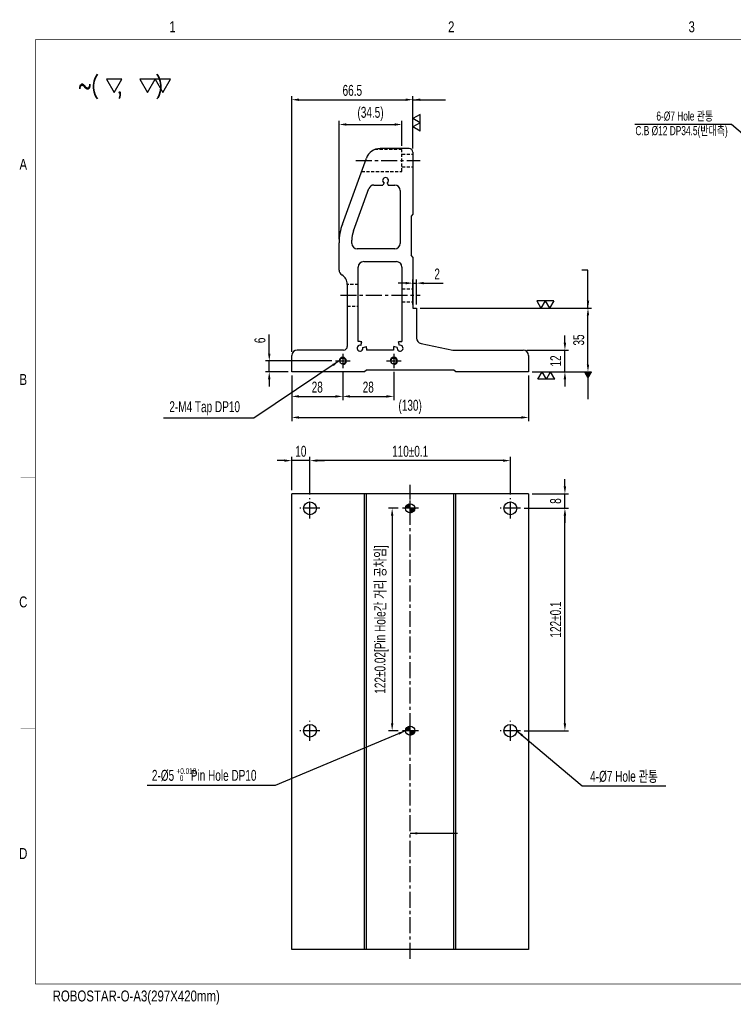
# Model space of a CAD drawing. Extents: x 14373 to 15142, y -9952 to -9412.
# Tile 1 of 2: x 14373 to 14765, y -9952 to -9412. Entities that reach past the tile are written whole.
import ezdxf
from ezdxf.enums import TextEntityAlignment as Align

# ---------------------------------------------------------------- set-up
doc = ezdxf.new("R2010")
doc.units = 0
doc.header["$LTSCALE"] = 7
doc.header["$MEASUREMENT"] = 0
doc.linetypes.add('CENTER', pattern=[2, 1.25, -0.25, 0.25, -0.25])
doc.linetypes.add('HIDDEN', pattern=[0.375, 0.25, -0.125])
doc.layers.get('0').update_dxf_attribs({"linetype": 'CONTINUOUS'})
doc.layers.get('DEFPOINTS').update_dxf_attribs({"linetype": 'CONTINUOUS'})
for name, color, linetype in [('3', 4, 'CONTINUOUS'), ('CENTERLINE', 3, 'CENTER'), ('DIM', 4, 'CONTINUOUS'), ('DIMENSION', 4, 'CONTINUOUS'), ('HATCHLINE', 1, 'CONTINUOUS'), ('HIDDENLINE', 5, 'HIDDEN')]:
    doc.layers.add(name, color=color, linetype=linetype)
doc.styles.add('GHS', font='romans.shx', dxfattribs={"bigfont": 'ghs.shx'})
doc.styles.get("Standard").update_dxf_attribs({"font": 'Gulim.ttf', "width": 0.7})
doc.dimstyles.new('A3', dxfattribs={"dimtxt": 3, "dimasz": 2, "dimexe": 1, "dimexo": 1, "dimgap": 1, "dimtad": 1, "dimdec": 4, "dimdsep": 46, "dimtxsty": 'Standard', "dimcen": 2.5, "dimclrd": 4, "dimclre": 4, "dimclrt": 9, "dimazin": 2, "dimtfac": 1, "dimtdec": 4, "dimtmove": 0, "dimatfit": 3, "dimfxl": 0, "dimtolj": 1, "dimarcsym": 0})

# ---------------------------------------------------------------- blocks, each defined once
blk = doc.blocks.new('*D7')
at = {"layer": 'DEFPOINTS', "color": 0}
for p in [(14582.93, -9679.88), (14577.56, -9801.88), (14582.93, -9801.88)]:
    blk.add_point(p, dxfattribs=at)
at = {"layer": 'DIMENSION', "color": 4, "lineweight": -2}
for p, q in [((14580.93, -9679.88), (14575.56, -9679.88)), ((14577.56, -9683.88), (14577.56, -9797.88)), ((14580.93, -9801.88), (14575.56, -9801.88))]:
    blk.add_line(p, q, dxfattribs=at)
at = {"layer": 'DIMENSION', "color": 4}
for points in [[(14576.89, -9683.88), (14578.23, -9683.88), (14577.56, -9679.88)], [(14576.89, -9797.88), (14578.23, -9797.88), (14577.56, -9801.88)]]:
    blk.add_solid(points, dxfattribs=at)
at = {"layer": 'DIMENSION', "color": 9, "insert": (14571.8, -9740.88), "char_height": 6, "attachment_point": 5, "rotation": 90}
blk.add_mtext('\\A1;122±0.02[Pin Hole간 거리 공차임]', dxfattribs=at)
blk = doc.blocks.new('SF21', base_point=(-8814, -6360.99))
at = {"layer": 'DIMENSION'}
for p, q in [((-8814, -6359.99), (-8813.42, -6360.99)), ((-8814, -6359.99), (-8812.84, -6359.99)), ((-8812.84, -6359.99), (-8813.42, -6360.99)), ((-8812.84, -6359.99), (-8812.26, -6360.99)), ((-8812.84, -6359.99), (-8811.69, -6359.99)), ((-8811.69, -6359.99), (-8812.26, -6360.99))]:
    blk.add_line(p, q, dxfattribs=at)
blk = doc.blocks.new('*D23')
at = {"layer": 'DEFPOINTS', "color": 0}
for p in [(14588.93, -9455.75), (14588.93, -9484.55), (14522.43, -9596.05)]:
    blk.add_point(p, dxfattribs=at)
at = {"layer": 'DIMENSION', "color": 4, "lineweight": -2}
for p, q in [((14522.43, -9594.05), (14522.43, -9453.75)), ((14526.43, -9455.75), (14584.93, -9455.75)), ((14588.93, -9482.55), (14588.93, -9453.75))]:
    blk.add_line(p, q, dxfattribs=at)
at = {"layer": 'DIMENSION', "color": 4}
for points in [[(14526.43, -9455.09), (14526.43, -9456.42), (14522.43, -9455.75)], [(14584.93, -9455.09), (14584.93, -9456.42), (14588.93, -9455.75)]]:
    blk.add_solid(points, dxfattribs=at)
at = {"layer": 'DIMENSION', "color": 9, "insert": (14555.68, -9450.68), "char_height": 6, "attachment_point": 5}
blk.add_mtext('\\A1;66.5', dxfattribs=at)
blk = doc.blocks.new('*D22')
at = {"layer": 'DEFPOINTS', "color": 0}
for p in [(14582.93, -9469.34), (14582.93, -9483.05), (14548.43, -9534.23)]:
    blk.add_point(p, dxfattribs=at)
at = {"layer": 'DIMENSION', "color": 4, "lineweight": -2}
for p, q in [((14548.43, -9532.23), (14548.43, -9467.34)), ((14582.93, -9481.05), (14582.93, -9467.34)), ((14552.43, -9469.34), (14578.93, -9469.34))]:
    blk.add_line(p, q, dxfattribs=at)
at = {"layer": 'DIMENSION', "color": 4}
for points in [[(14552.43, -9468.68), (14552.43, -9470.01), (14548.43, -9469.34)], [(14578.93, -9468.68), (14578.93, -9470.01), (14582.93, -9469.34)]]:
    blk.add_solid(points, dxfattribs=at)
at = {"layer": 'DIMENSION', "color": 9, "insert": (14565.68, -9463.57), "char_height": 6, "attachment_point": 5}
blk.add_mtext('\\A1;(34.5)', dxfattribs=at)
blk = doc.blocks.new('*D21')
at = {"layer": 'DEFPOINTS', "color": 0}
for p in [(14590.93, -9556.36), (14588.93, -9570.05), (14590.93, -9570.05)]:
    blk.add_point(p, dxfattribs=at)
at = {"layer": 'DIMENSION', "color": 4, "lineweight": -2}
for p, q in [((14584.93, -9556.36), (14580.93, -9556.36)), ((14588.93, -9568.05), (14588.93, -9554.36)), ((14588.93, -9556.36), (14590.93, -9556.36)), ((14590.93, -9568.05), (14590.93, -9554.36)), ((14594.93, -9556.36), (14605.54, -9556.36))]:
    blk.add_line(p, q, dxfattribs=at)
at = {"layer": 'DIMENSION', "color": 4}
for points in [[(14584.93, -9555.69), (14584.93, -9557.02), (14588.93, -9556.36)], [(14594.93, -9555.69), (14594.93, -9557.02), (14590.93, -9556.36)]]:
    blk.add_solid(points, dxfattribs=at)
at = {"layer": 'DIMENSION', "color": 9, "insert": (14602.23, -9551.35), "char_height": 6, "attachment_point": 5}
blk.add_mtext('\\A1;2', dxfattribs=at)
blk = doc.blocks.new('*D20')
at = {"layer": 'DEFPOINTS', "color": 0}
for p in [(14590.93, -9570.05), (14685.04, -9570.05), (14652.43, -9605.05)]:
    blk.add_point(p, dxfattribs=at)
at = {"layer": 'DIMENSION', "color": 4, "lineweight": -2}
for p, q in [((14592.93, -9570.05), (14687.04, -9570.05)), ((14685.04, -9601.05), (14685.04, -9574.05)), ((14654.43, -9605.05), (14687.04, -9605.05))]:
    blk.add_line(p, q, dxfattribs=at)
at = {"layer": 'DIMENSION', "color": 4}
for points in [[(14684.37, -9574.05), (14685.71, -9574.05), (14685.04, -9570.05)], [(14684.37, -9601.05), (14685.71, -9601.05), (14685.04, -9605.05)]]:
    blk.add_solid(points, dxfattribs=at)
at = {"layer": 'DIMENSION', "color": 9, "insert": (14679.97, -9587.55), "char_height": 6, "attachment_point": 5, "rotation": 90}
blk.add_mtext('\\A1;35', dxfattribs=at)
blk = doc.blocks.new('*D19')
at = {"layer": 'DEFPOINTS', "color": 0}
for p in [(14649.43, -9593.05), (14672.38, -9593.05), (14652.43, -9605.05)]:
    blk.add_point(p, dxfattribs=at)
at = {"layer": 'DIMENSION', "color": 4, "lineweight": -2}
for p, q in [((14672.38, -9589.05), (14672.38, -9585.05)), ((14651.43, -9593.05), (14674.38, -9593.05)), ((14672.38, -9605.05), (14672.38, -9593.05)), ((14654.43, -9605.05), (14674.38, -9605.05)), ((14672.38, -9609.05), (14672.38, -9613.05))]:
    blk.add_line(p, q, dxfattribs=at)
at = {"layer": 'DIMENSION', "color": 4}
for points in [[(14671.71, -9589.05), (14673.05, -9589.05), (14672.38, -9593.05)], [(14671.71, -9609.05), (14673.05, -9609.05), (14672.38, -9605.05)]]:
    blk.add_solid(points, dxfattribs=at)
at = {"layer": 'DIMENSION', "color": 9, "insert": (14667.3, -9599.05), "char_height": 6, "attachment_point": 5, "rotation": 90}
blk.add_mtext('\\A1;12', dxfattribs=at)
blk = doc.blocks.new('*D18')
at = {"layer": 'DEFPOINTS', "color": 0}
for p in [(14510.09, -9599.05), (14546.43, -9599.05), (14522.43, -9605.05)]:
    blk.add_point(p, dxfattribs=at)
at = {"layer": 'DIMENSION', "color": 4, "lineweight": -2}
for p, q in [((14510.09, -9595.05), (14510.09, -9584.45)), ((14544.43, -9599.05), (14508.09, -9599.05)), ((14510.09, -9605.05), (14510.09, -9599.05)), ((14520.43, -9605.05), (14508.09, -9605.05)), ((14510.09, -9609.05), (14510.09, -9613.05))]:
    blk.add_line(p, q, dxfattribs=at)
at = {"layer": 'DIMENSION', "color": 4}
for points in [[(14509.42, -9595.05), (14510.76, -9595.05), (14510.09, -9599.05)], [(14509.42, -9609.05), (14510.76, -9609.05), (14510.09, -9605.05)]]:
    blk.add_solid(points, dxfattribs=at)
at = {"layer": 'DIMENSION', "color": 9, "insert": (14505.01, -9587.75), "char_height": 6, "attachment_point": 5, "rotation": 90}
blk.add_mtext('\\A1;6', dxfattribs=at)
blk = doc.blocks.new('*D17')
at = {"layer": 'DEFPOINTS', "color": 0}
for p in [(14522.43, -9605.05), (14652.43, -9605.05), (14652.43, -9630.03)]:
    blk.add_point(p, dxfattribs=at)
at = {"layer": 'DIMENSION', "color": 4, "lineweight": -2}
for p, q in [((14522.43, -9607.05), (14522.43, -9632.03)), ((14652.43, -9607.05), (14652.43, -9632.03)), ((14526.43, -9630.03), (14648.43, -9630.03))]:
    blk.add_line(p, q, dxfattribs=at)
at = {"layer": 'DIMENSION', "color": 4}
for points in [[(14526.43, -9629.36), (14526.43, -9630.7), (14522.43, -9630.03)], [(14648.43, -9629.36), (14648.43, -9630.7), (14652.43, -9630.03)]]:
    blk.add_solid(points, dxfattribs=at)
at = {"layer": 'DIMENSION', "color": 9, "insert": (14587.43, -9624.26), "char_height": 6, "attachment_point": 5}
blk.add_mtext('\\A1;(130)', dxfattribs=at)
blk = doc.blocks.new('*D16')
at = {"layer": 'DEFPOINTS', "color": 0}
for p in [(14550.43, -9603.05), (14578.43, -9603.05), (14578.43, -9618.49)]:
    blk.add_point(p, dxfattribs=at)
at = {"layer": 'DIMENSION', "color": 4, "lineweight": -2}
for p, q in [((14550.43, -9605.05), (14550.43, -9620.49)), ((14578.43, -9605.05), (14578.43, -9620.49)), ((14554.43, -9618.49), (14574.43, -9618.49))]:
    blk.add_line(p, q, dxfattribs=at)
at = {"layer": 'DIMENSION', "color": 4}
for points in [[(14554.43, -9617.82), (14554.43, -9619.16), (14550.43, -9618.49)], [(14574.43, -9617.82), (14574.43, -9619.16), (14578.43, -9618.49)]]:
    blk.add_solid(points, dxfattribs=at)
at = {"layer": 'DIMENSION', "color": 9, "insert": (14564.43, -9613.41), "char_height": 6, "attachment_point": 5}
blk.add_mtext('\\A1;28', dxfattribs=at)
blk = doc.blocks.new('*D15')
at = {"layer": 'DEFPOINTS', "color": 0}
for p in [(14522.43, -9605.05), (14550.43, -9603.05), (14550.43, -9618.49)]:
    blk.add_point(p, dxfattribs=at)
at = {"layer": 'DIMENSION', "color": 4, "lineweight": -2}
for p, q in [((14522.43, -9607.05), (14522.43, -9620.49)), ((14550.43, -9605.05), (14550.43, -9620.49)), ((14526.43, -9618.49), (14546.43, -9618.49))]:
    blk.add_line(p, q, dxfattribs=at)
at = {"layer": 'DIMENSION', "color": 4}
for points in [[(14526.43, -9617.82), (14526.43, -9619.16), (14522.43, -9618.49)], [(14546.43, -9617.82), (14546.43, -9619.16), (14550.43, -9618.49)]]:
    blk.add_solid(points, dxfattribs=at)
at = {"layer": 'DIMENSION', "color": 9, "insert": (14536.43, -9613.41), "char_height": 6, "attachment_point": 5}
blk.add_mtext('\\A1;28', dxfattribs=at)
blk = doc.blocks.new('A3-DJ')
at = {"const_width": 0.2}
for points in [[(30, 269), (410, 269)], [(30, 269), (30, 10)], [(30, 10), (410, 10)]]:
    blk.add_lwpolyline(points, dxfattribs=at)
at = {"layer": '3', "const_width": 0.05}
for points in [[(106.5, 273), (106.5, 269)], [(183, 273), (183, 269)], [(26, 200), (30, 200)], [(26, 149), (30, 149)], [(26, 80), (30, 80)]]:
    blk.add_lwpolyline(points, dxfattribs=at)
at = {"layer": '3', "width": 0.8}
for s, p in [('1', (67.68, 272.54)), ('2', (144.18, 272.54)), ('3', (210.18, 272.54)), ('A', (26.72, 234.81)), ('B', (26.72, 175.81)), ('C', (26.72, 114.81)), ('D', (26.72, 45.81)), ('ROBOSTAR-O-A3(297X420mm)', (57.72, 6.36))]:
    blk.add_text(s, height=3, dxfattribs=at).set_placement(p, align=Align.MIDDLE)
blk = doc.blocks.new('*D27')
at = {"layer": 'DEFPOINTS', "color": 0}
for p in [(14532.43, -9653.71), (14532.43, -9674.38), (14642.43, -9674.38)]:
    blk.add_point(p, dxfattribs=at)
at = {"layer": 'DIMENSION', "color": 4, "lineweight": -2}
for p, q in [((14532.43, -9672.38), (14532.43, -9651.71)), ((14638.43, -9653.71), (14536.43, -9653.71)), ((14642.43, -9672.38), (14642.43, -9651.71))]:
    blk.add_line(p, q, dxfattribs=at)
at = {"layer": 'DIMENSION', "color": 4}
for points in [[(14536.43, -9653.05), (14536.43, -9654.38), (14532.43, -9653.71)], [(14638.43, -9653.05), (14638.43, -9654.38), (14642.43, -9653.71)]]:
    blk.add_solid(points, dxfattribs=at)
at = {"layer": 'DIMENSION', "color": 9, "insert": (14587.43, -9648.63), "char_height": 6, "attachment_point": 5}
blk.add_mtext('\\A1;110±0.1', dxfattribs=at)
blk = doc.blocks.new('*D26')
at = {"layer": 'DEFPOINTS', "color": 0}
for p in [(14522.43, -9653.71), (14522.43, -9671.88), (14532.43, -9674.38)]:
    blk.add_point(p, dxfattribs=at)
at = {"layer": 'DIMENSION', "color": 4, "lineweight": -2}
for p, q in [((14518.43, -9653.71), (14514.43, -9653.71)), ((14522.43, -9669.88), (14522.43, -9651.71)), ((14532.43, -9653.71), (14522.43, -9653.71)), ((14532.43, -9672.38), (14532.43, -9651.71)), ((14536.43, -9653.71), (14540.43, -9653.71))]:
    blk.add_line(p, q, dxfattribs=at)
at = {"layer": 'DIMENSION', "color": 4}
for points in [[(14518.43, -9653.05), (14518.43, -9654.38), (14522.43, -9653.71)], [(14536.43, -9653.05), (14536.43, -9654.38), (14532.43, -9653.71)]]:
    blk.add_solid(points, dxfattribs=at)
at = {"layer": 'DIMENSION', "color": 9, "insert": (14527.43, -9648.63), "char_height": 6, "attachment_point": 5}
blk.add_mtext('\\A1;10', dxfattribs=at)
blk = doc.blocks.new('*D25')
at = {"layer": 'DEFPOINTS', "color": 0}
for p in [(14652.43, -9671.88), (14672.38, -9671.88), (14647.93, -9679.88)]:
    blk.add_point(p, dxfattribs=at)
at = {"layer": 'DIMENSION', "color": 4, "lineweight": -2}
for p, q in [((14672.38, -9667.88), (14672.38, -9663.88)), ((14654.43, -9671.88), (14674.38, -9671.88)), ((14672.38, -9679.88), (14672.38, -9671.88)), ((14649.93, -9679.88), (14674.38, -9679.88)), ((14672.38, -9683.88), (14672.38, -9687.88))]:
    blk.add_line(p, q, dxfattribs=at)
at = {"layer": 'DIMENSION', "color": 4}
for points in [[(14671.71, -9667.88), (14673.05, -9667.88), (14672.38, -9671.88)], [(14671.71, -9683.88), (14673.05, -9683.88), (14672.38, -9679.88)]]:
    blk.add_solid(points, dxfattribs=at)
at = {"layer": 'DIMENSION', "color": 9, "insert": (14667.31, -9675.88), "char_height": 6, "attachment_point": 5, "rotation": 90}
blk.add_mtext('\\A1;8', dxfattribs=at)
blk = doc.blocks.new('*D24')
at = {"layer": 'DEFPOINTS', "color": 0}
for p in [(14647.93, -9679.88), (14672.38, -9679.88), (14647.93, -9801.88)]:
    blk.add_point(p, dxfattribs=at)
at = {"layer": 'DIMENSION', "color": 4, "lineweight": -2}
for p, q in [((14649.93, -9679.88), (14674.38, -9679.88)), ((14672.38, -9797.88), (14672.38, -9683.88)), ((14649.93, -9801.88), (14674.38, -9801.88))]:
    blk.add_line(p, q, dxfattribs=at)
at = {"layer": 'DIMENSION', "color": 4}
for points in [[(14671.71, -9683.88), (14673.05, -9683.88), (14672.38, -9679.88)], [(14671.71, -9797.88), (14673.05, -9797.88), (14672.38, -9801.88)]]:
    blk.add_solid(points, dxfattribs=at)
at = {"layer": 'DIMENSION', "color": 9, "insert": (14667.3, -9740.88), "char_height": 6, "attachment_point": 5, "rotation": 90}
blk.add_mtext('\\A1;122±0.1', dxfattribs=at)

msp = doc.modelspace()

# ---------------------------------------------------------------- hatches: boundary and pattern name
at = {"layer": 'HATCHLINE'}
h = msp.add_hatch(dxfattribs=at)
h.set_pattern_fill('ANSI31', color=256, scale=0.1, angle=180, style=0)
h.set_pattern_definition([(225, (6861.13773, -16928.85306), (0.224506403, -0.224506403), [])])
h.paths.add_polyline_path([(14587.43, -9682.38, 0.414214), (14589.93, -9679.88), (14587.43, -9679.88)])
h.paths.add_polyline_path([(14587.43, -9679.88), (14587.43, -9677.38, 0.414214), (14584.93, -9679.88)])
h = msp.add_hatch(dxfattribs=at)
h.set_pattern_fill('ANSI31', color=256, scale=0.1, angle=180, style=0)
h.set_pattern_definition([(225, (6861.13773, -16904.85306), (0.224506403, -0.224506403), [])])
h.paths.add_polyline_path([(14587.43, -9804.38, 0.414214), (14589.93, -9801.88), (14587.43, -9801.88)])
h.paths.add_polyline_path([(14587.43, -9801.88), (14587.43, -9799.38, 0.414214), (14584.93, -9801.88)])

# ---------------------------------------------------------------- linework, layer by layer
for p, q in [((14586.93, -9482.55), (14570.91, -9482.55)), ((14550.24, -9523.97), (14563.39, -9487.81)), ((14588.93, -9484.55), (14588.93, -9518.55)), ((14556.33, -9527.69), (14564.76, -9504.52)), ((14567.58, -9502.55), (14572.48, -9502.55)), ((14573.13, -9501.43), (14572.48, -9502.55)), ((14574.73, -9501.43), (14575.37, -9502.55)), ((14575.37, -9502.55), (14578.93, -9502.55)), ((14581.93, -9505.55), (14581.93, -9534.55)), ((14588.93, -9518.55), (14587.93, -9519.55)), ((14587.93, -9519.55), (14587.93, -9541.05)), ((14588.93, -9518.55), (14588.93, -9518.55)), ((14548.43, -9549.25), (14548.43, -9534.23)), ((14555.43, -9534.55), (14555.43, -9532.82)), ((14578.93, -9537.55), (14558.43, -9537.55)), ((14588.93, -9542.05), (14587.93, -9541.05)), ((14588.93, -9542.05), (14588.93, -9570.05)), ((14558.93, -9588.45), (14558.93, -9547.55)), ((14561.93, -9544.55), (14579.93, -9544.55)), ((14582.93, -9547.55), (14582.93, -9588.45)), ((14552.93, -9557.05), (14552.93, -9591.05)), ((14588.93, -9570.05), (14590.93, -9570.05)), ((14590.93, -9570.05), (14590.93, -9586.48)), ((14559.93, -9588.45), (14558.93, -9588.45)), ((14560.34, -9590.5), (14560.86, -9588.57)), ((14561.47, -9591.63), (14563.4, -9591.12)), ((14580.38, -9591.63), (14578.45, -9591.12)), ((14581.51, -9590.5), (14580.99, -9588.57)), ((14581.93, -9588.45), (14582.93, -9588.45)), ((14593.46, -9589.45), (14610.93, -9593.05)), ((14522.43, -9605.05), (14522.43, -9596.05)), ((14550.93, -9593.05), (14525.43, -9593.05)), ((14563.53, -9592.05), (14563.53, -9593.05)), ((14578.33, -9593.05), (14563.53, -9593.05)), ((14578.33, -9592.05), (14578.33, -9593.05)), ((14610.93, -9593.05), (14649.43, -9593.05)), ((14652.43, -9596.05), (14652.43, -9605.05)), ((14562.43, -9605.05), (14522.43, -9605.05)), ((14563.43, -9604.05), (14562.43, -9605.05)), ((14611.43, -9604.05), (14563.43, -9604.05)), ((14612.43, -9605.05), (14611.43, -9604.05)), ((14652.43, -9605.05), (14612.43, -9605.05)), ((14522.43, -9921.88), (14522.43, -9671.88)), ((14652.43, -9671.88), (14522.43, -9671.88)), ((14562.43, -9921.88), (14562.43, -9671.88)), ((14563.43, -9921.88), (14563.43, -9671.88)), ((14611.43, -9921.88), (14611.43, -9671.88)), ((14612.43, -9921.88), (14612.43, -9671.88)), ((14652.43, -9671.88), (14652.43, -9921.88)), ((14652.43, -9921.88), (14522.43, -9921.88))]:
    msp.add_line(p, q)
for centre, radius in [((14550.43, -9599.05), 1.62), ((14578.43, -9599.05), 1.62), ((14532.43, -9679.88), 3.5), ((14587.43, -9679.88), 2.5), ((14642.43, -9679.88), 3.5), ((14532.43, -9801.88), 3.5), ((14587.43, -9801.88), 2.5), ((14642.43, -9801.88), 3.5)]:
    msp.add_circle(centre, radius)
for centre, radius, start, end in [((14570.91, -9490.55), 8, 90, 160), ((14586.93, -9484.55), 2, 0, 90), ((14573.93, -9500.05), 1.6, 300, 240), ((14567.58, -9505.55), 3, 90, 160), ((14578.93, -9505.55), 3, 0, 90), ((14578.43, -9534.23), 30, 160, 180), ((14570.43, -9532.82), 15, 160, 180), ((14558.43, -9534.55), 3, 180, 270), ((14578.93, -9534.55), 3, 270, 0), ((14561.93, -9547.55), 3, 90, 180), ((14579.93, -9547.55), 3, 0, 90), ((14551.43, -9549.25), 3, 180, 240), ((14546.93, -9557.05), 6, 0, 60), ((14550.93, -9591.05), 2, 270, 0), ((14559.93, -9592.05), 1.6, 75, 15), ((14559.93, -9592.05), 3.6, 75, 90), ((14559.93, -9592.05), 3.6, 0, 15), ((14581.93, -9592.05), 3.6, 165, 180), ((14581.93, -9592.05), 1.6, 165, 105), ((14581.93, -9592.05), 3.6, 90, 105), ((14593.93, -9586.48), 3, 180, 261.0851), ((14525.43, -9596.05), 3, 90, 180), ((14649.43, -9596.05), 3, 0, 90)]:
    msp.add_arc(centre, radius, start, end)
at = {"layer": 'CENTERLINE'}
for p, q in [((14557.6, -9489.05), (14592.93, -9489.05)), ((14549.19, -9563.05), (14592.93, -9563.05)), ((14550.43, -9595.05), (14550.43, -9603.05)), ((14578.43, -9595.05), (14578.43, -9603.05)), ((14546.43, -9599.05), (14554.43, -9599.05)), ((14574.43, -9599.05), (14582.43, -9599.05)), ((14587.43, -9926.95), (14587.43, -9666.95)), ((14532.43, -9685.38), (14532.43, -9674.38)), ((14587.43, -9684.38), (14587.43, -9675.38)), ((14642.43, -9685.38), (14642.43, -9674.38)), ((14537.93, -9679.88), (14526.93, -9679.88)), ((14591.93, -9679.88), (14582.93, -9679.88)), ((14647.93, -9679.88), (14636.93, -9679.88)), ((14532.43, -9807.38), (14532.43, -9796.38)), ((14642.43, -9807.38), (14642.43, -9796.38)), ((14537.93, -9801.88), (14526.93, -9801.88)), ((14591.93, -9801.88), (14582.93, -9801.88)), ((14587.43, -9806.38), (14587.43, -9797.38)), ((14647.93, -9801.88), (14636.93, -9801.88))]:
    msp.add_line(p, q, dxfattribs=at)
at = {"layer": 'DIMENSION'}
for points in [[(14429.15, -9444.53), (14420.75, -9444.53), (14424.95, -9451.81)], [(14447.48, -9444.53), (14439.08, -9444.53), (14443.28, -9451.81)], [(14455.88, -9444.53), (14447.48, -9444.53), (14451.68, -9451.81)]]:
    msp.add_lwpolyline(points, close=True, dxfattribs=at)
for centre in [(14550.43, -9599.05), (14578.43, -9599.05)]:
    msp.add_arc(centre, 2, 270, 180, dxfattribs=at)
at = {"layer": 'HIDDENLINE'}
for p, q in [((14582.93, -9483.05), (14568.13, -9483.05)), ((14582.93, -9495.05), (14582.93, -9483.05)), ((14582.93, -9485.55), (14588.93, -9485.55)), ((14582.93, -9492.55), (14588.93, -9492.55)), ((14560.76, -9495.05), (14582.93, -9495.05)), ((14558.93, -9557.05), (14552.93, -9557.05)), ((14582.93, -9559.55), (14588.93, -9559.55)), ((14552.93, -9569.05), (14558.93, -9569.05)), ((14582.93, -9566.55), (14588.93, -9566.55))]:
    msp.add_line(p, q, dxfattribs=at)

# ---------------------------------------------------------------- block references
at = {"xscale": 2, "yscale": 2, "zscale": 2}
msp.add_blockref('A3-DJ', (14321.62, -9960.83), dxfattribs=at)
at = {"layer": 'DIM', "yscale": 4}
for p, xscale, rotation in [((14588.93, -9473.02), -4, 270), ((14666.83, -9605.05), 4, 180)]:
    msp.add_blockref('SF21', p, dxfattribs=dict(at, xscale=xscale, rotation=rotation))
at = {"layer": 'DIM', "xscale": -4, "yscale": 4}
msp.add_blockref('SF21', (14666.21, -9570.05), dxfattribs=at)

# ---------------------------------------------------------------- texts
at = {"color": 9, "width": 0.7}
for s, height, p in [('2-M4 Tap DP10', 6, (14455.24, -9627.13)), ('2-%%c5      Pin Hole DP10', 6, (14445.66, -9829.35)), ('+0.018', 3.15, (14459.17, -9825.57)), ('4-%%c7 Hole 관통', 6, (14686.23, -9829.88)), ('0', 3.15, (14460.97, -9829.43))]:
    msp.add_text(s, height=height, dxfattribs=at).set_placement(p)
at = {"layer": 'DIMENSION', "style": 'GHS', "width": 0.8}
msp.add_text('~(  ,   )', height=8.871, dxfattribs=at).set_placement((14405.18, -9452.36))
at = {"layer": 'DIMENSION', "color": 9, "char_height": 4, "attachment_point": 9}
for s, insert in [('{\\H1.25x;6-%%c7 Hole 관통}', (14753.75, -9467.74)), ('{\\H1.25x;C.B %%c12 DP34.5(반대측)}', (14761.76, -9476.71))]:
    msp.add_mtext(s, dxfattribs=dict(at, insert=insert))

# ---------------------------------------------------------------- dimensions: what is measured, and where the dimension line sits
at = {"layer": 'DIMENSION'}
for base, p1, p2, override, picture, middle in [((14588.93, -9455.75), (14522.43, -9596.05), (14588.93, -9484.55), {"dimscale": 2, "dimdec": 1}, '*D23', (14555.68, -9450.68)), ((14590.93, -9556.36), (14588.93, -9570.05), (14590.93, -9570.05), {"dimscale": 2, "dimdec": 1}, '*D21', (14602.23, -9551.35)), ((14550.43, -9618.49), (14522.43, -9605.05), (14550.43, -9603.05), {"dimscale": 2, "dimdec": 1}, '*D15', (14536.43, -9613.41)), ((14578.43, -9618.49), (14550.43, -9603.05), (14578.43, -9603.05), {"dimscale": 2, "dimdec": 1}, '*D16', (14564.43, -9613.41)), ((14522.43, -9653.71), (14532.43, -9674.38), (14522.43, -9671.88), {"dimscale": 2, "dimdec": 1}, '*D26', (14527.43, -9648.63)), ((14532.43, -9653.71), (14642.43, -9674.38), (14532.43, -9674.38), {"dimscale": 2, "dimdec": 1, "dimtol": 1, "dimtp": 0.1, "dimtm": 0.1}, '*D27', (14587.43, -9648.63))]:
    dim = msp.add_linear_dim(base=base, p1=p1, p2=p2, dimstyle='A3', override=override, dxfattribs=at)
    dim.commit()
    dim.dimension.update_dxf_attribs({"geometry": picture, "text_midpoint": middle})
for base, p1, p2, picture, middle in [((14582.93, -9469.34), (14548.43, -9534.23), (14582.93, -9483.05), '*D22', (14565.68, -9463.57)), ((14652.43, -9630.03), (14522.43, -9605.05), (14652.43, -9605.05), '*D17', (14587.43, -9624.26))]:
    dim = msp.add_linear_dim(base=base, p1=p1, p2=p2, text='(<>)', dimstyle='A3', override={"dimscale": 2, "dimdec": 1}, dxfattribs=at)
    dim.commit()
    dim.dimension.update_dxf_attribs({"geometry": picture, "text_midpoint": middle})
for base, p1, p2, angle, override, picture, middle in [((14685.04, -9570.05), (14652.43, -9605.05), (14590.93, -9570.05), 90, {"dimscale": 2, "dimdec": 1}, '*D20', (14679.97, -9587.55)), ((14510.09, -9599.05), (14522.43, -9605.05), (14546.43, -9599.05), 90, {"dimscale": 2, "dimdec": 1}, '*D18', (14505.01, -9587.75)), ((14672.38, -9593.05), (14652.43, -9605.05), (14649.43, -9593.05), 90, {"dimscale": 2, "dimdec": 1}, '*D19', (14667.3, -9599.05)), ((14672.38, -9671.88), (14647.93, -9679.88), (14652.43, -9671.88), 270, {"dimscale": 2, "dimdec": 1}, '*D25', (14667.31, -9675.88)), ((14672.38, -9679.88), (14647.93, -9801.88), (14647.93, -9679.88), 270, {"dimscale": 2, "dimdec": 1, "dimtol": 1, "dimtp": 0.1, "dimtm": 0.1}, '*D24', (14667.3, -9740.88))]:
    dim = msp.add_linear_dim(base=base, p1=p1, p2=p2, angle=angle, dimstyle='A3', override=override, dxfattribs=at)
    dim.commit()
    dim.dimension.update_dxf_attribs({"geometry": picture, "text_midpoint": middle})
dim = msp.add_linear_dim(base=(14577.56, -9801.88), p1=(14582.93, -9679.88), p2=(14582.93, -9801.88), angle=90, text='<>%%p0.02[Pin Hole간 거리 공차임]', dimstyle='A3', override={"dimscale": 2, "dimdec": 1}, dxfattribs=at)
dim.commit()
dim.dimension.update_dxf_attribs({"geometry": '*D7', "text_midpoint": (14577.56, -9740.88), "dimtype": 160})

# ---------------------------------------------------------------- leaders
for points, override in [([(14588.93, -9455.75), (14606.83, -9455.75)], {"dimscale": 2, "dimdec": 1}), ([(14784.44, -9486.94), (14763.79, -9469.3), (14710.74, -9469.3)], {"dimscale": 2, "dimdec": 1}), ([(14685.04, -9570.05), (14685.04, -9549.24), (14681.75, -9549.24)], {"dimscale": 2, "dimdec": 1}), ([(14548.43, -9599.05), (14501.57, -9630.44), (14452.07, -9630.44)], {"dimscale": 2, "dimdec": 1}), ([(14685.04, -9605.05), (14685.04, -9620)], {"dimscale": 2, "dimdec": 1, "dimldrblk": 'DATUMFILLED'}), ([(14584.93, -9801.88), (14513.31, -9831.9), (14443.03, -9831.9)], {"dimscale": 2, "dimdec": 1}), ([(14645.93, -9801.88), (14681.89, -9832.05), (14727.81, -9832.05)], {"dimscale": 2, "dimdec": 1}), ([(14587.43, -9858.15), (14613.5, -9858.15)], {"dimscale": 2, "dimdec": 1})]:
    msp.add_leader(points, dimstyle='A3', override=override, dxfattribs=at)

doc.saveas('drawing.dxf')
